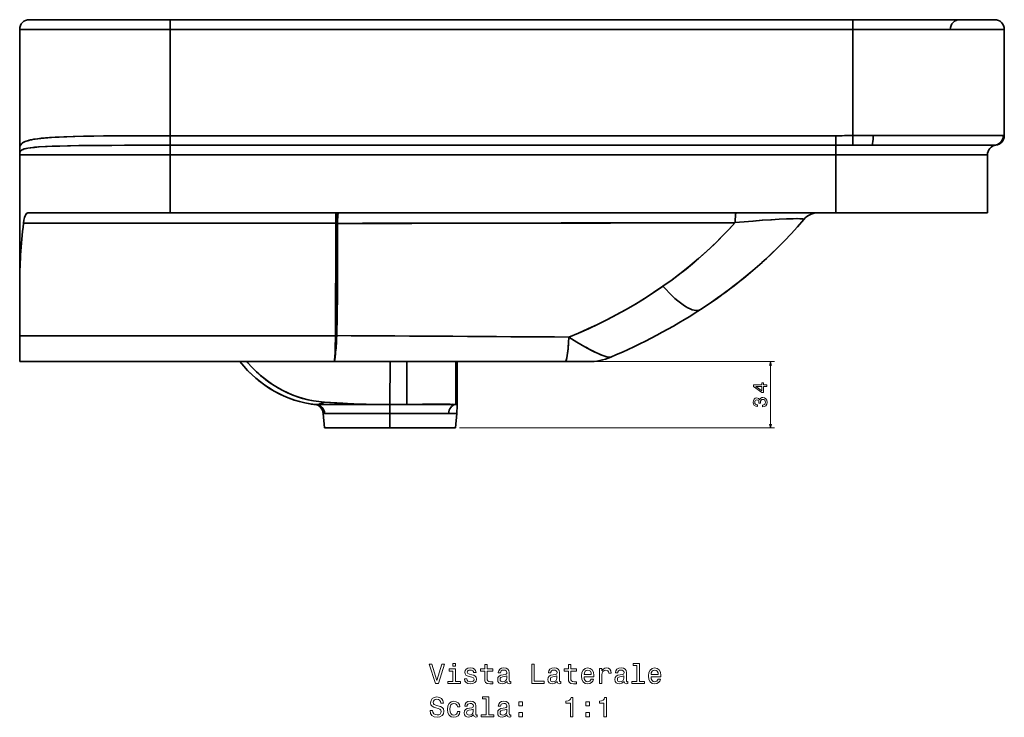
# Model space of a CAD drawing. Extents: x 290 to 1934, y 0 to 1471.
# Tile 9 of 9: x 1424 to 1934, y 865 to 1226. Entities that reach past the tile are written whole.
import ezdxf

# ---------------------------------------------------------------- set-up
doc = ezdxf.new("R2010")
doc.units = 0

msp = doc.modelspace()

# ---------------------------------------------------------------- linework, layer by layer
at = {"color": 7, "lineweight": 35}
for p, q in [((1502, 1226.24), (1429, 1226.24)), ((1429, 1226.24), (1502, 1226.24)), ((1855.64, 1226.24), (1502, 1226.24)), ((1502, 1226.24), (1855.64, 1226.24)), ((1929.12, 1226.24), (1855.64, 1226.24)), ((1855.64, 1226.24), (1929.12, 1226.24)), ((1424, 1221.24), (1502, 1221.24)), ((1424, 1221.24), (1424, 1159.37)), ((1424, 1221.24), (1502, 1221.24)), ((1424, 1159.37), (1424, 1221.24)), ((1502, 1166.14), (1502, 1221.24)), ((1502, 1221.24), (1502, 1166.14)), ((1855.64, 1221.24), (1502, 1221.24)), ((1502, 1221.24), (1855.64, 1221.24)), ((1855.64, 1166.19), (1855.64, 1221.24)), ((1934.12, 1221.24), (1855.64, 1221.24)), ((1855.64, 1221.24), (1855.64, 1166.19)), ((1934.12, 1221.24), (1855.64, 1221.24)), ((1934.12, 1166.2), (1934.12, 1221.24)), ((1934.12, 1166.2), (1934.12, 1221.24)), ((1846.92, 1166.14), (1502, 1166.14)), ((1502, 1166.14), (1846.92, 1166.14)), ((1866.16, 1166.24), (1933.62, 1166.24)), ((1866.16, 1166.24), (1933.62, 1166.24)), ((1846.92, 1161.19), (1502, 1161.19)), ((1846.92, 1161.19), (1502, 1161.19)), ((1865.5, 1161.24), (1928.65, 1161.24)), ((1928.65, 1161.24), (1865.5, 1161.24)), ((1920.93, 1161.24), (1888.56, 1161.24)), ((1424, 1156.24), (1502, 1156.24)), ((1424, 1156.24), (1424, 1088.97)), ((1424, 1088.97), (1424, 1156.24)), ((1424.38, 1156.24), (1502, 1156.24)), ((1502, 1156.24), (1846.92, 1156.24)), ((1502, 1156.24), (1502, 1126.24)), ((1502, 1156.24), (1846.92, 1156.24)), ((1502, 1126.24), (1502, 1156.24)), ((1925.4, 1156.24), (1846.92, 1156.24)), ((1846.92, 1156.24), (1846.92, 1126.24)), ((1846.92, 1126.24), (1846.92, 1156.24)), ((1925.4, 1156.24), (1846.92, 1156.24)), ((1925.4, 1126.24), (1925.4, 1156.24)), ((1925.4, 1126.24), (1925.4, 1156.24)), ((1925.4, 1126.24), (1925.4, 1156.24)), ((1925.4, 1126.24), (1925.4, 1156.24)), ((1587.72, 1126.24), (1428.56, 1126.24)), ((1502, 1126.24), (1428.56, 1126.24)), ((1428.56, 1126.24), (1502, 1126.24)), ((1502, 1126.24), (1846.92, 1126.24)), ((1846.92, 1126.24), (1502, 1126.24)), ((1589.12, 1126.24), (1795.17, 1126.24)), ((1795.17, 1126.24), (1837.86, 1126.24)), ((1899.24, 1126.24), (1846.92, 1126.24)), ((1846.92, 1126.24), (1925.4, 1126.24)), ((1925.4, 1126.24), (1846.92, 1126.24)), ((1925.4, 1126.24), (1899.24, 1126.24)), ((1425.96, 1120.76), (1587.72, 1120.76)), ((1587.72, 1120.76), (1425.96, 1120.76)), ((1424, 1088.97), (1424, 1062.52)), ((1424, 1062.52), (1424, 1088.97)), ((1424, 1062.52), (1587.68, 1062.52)), ((1587.68, 1062.52), (1424, 1062.52)), ((1538.09, 1049.07), (1424, 1049.07)), ((1541.68, 1049.07), (1424, 1049.07)), ((1424, 1049.07), (1586.96, 1049.07)), ((1424, 1049.07), (1538.09, 1049.07)), ((1586.96, 1049.07), (1424, 1049.07)), ((1615.9, 1049.07), (1541.68, 1049.07)), ((1586.96, 1049.07), (1706.68, 1049.07)), ((1706.68, 1049.07), (1586.96, 1049.07)), ((1615.84, 1026.81), (1615.9, 1049.07)), ((1615.9, 1049.07), (1615.84, 1026.81)), ((1650.01, 1049.07), (1624.52, 1049.07)), ((1624.52, 1049.07), (1624.52, 1026.91)), ((1624.52, 1026.91), (1624.52, 1049.07)), ((1650.01, 1049.07), (1706.68, 1049.07)), ((1650.01, 1049.07), (1650.01, 1026.83)), ((1650.01, 1026.83), (1650.01, 1049.07)), ((1650.74, 1026.39), (1650.74, 1049.07)), ((1650.74, 1026.39), (1650.74, 1049.07)), ((1578.14, 1026.81), (1615.75, 1026.81)), ((1578.14, 1026.81), (1615.75, 1026.81)), ((1615.9, 1026.81), (1649.67, 1026.81)), ((1615.9, 1026.81), (1649.67, 1026.81)), ((1582.02, 1022.27), (1615.84, 1022.27)), ((1615.84, 1022.27), (1582.02, 1022.27)), ((1615.84, 1022.27), (1646.19, 1022.27)), ((1646.19, 1022.27), (1615.84, 1022.27)), ((1581.84, 1014.74), (1615.84, 1014.74)), ((1581.84, 1014.74), (1615.84, 1014.74)), ((1615.84, 1014.74), (1581.84, 1014.74)), ((1592.84, 1014.74), (1615.84, 1014.74)), ((1592.84, 1014.74), (1615.84, 1014.74)), ((1615.84, 1014.74), (1638.84, 1014.74)), ((1615.84, 1014.74), (1649.85, 1014.74)), ((1615.84, 1014.74), (1649.85, 1014.74)), ((1615.84, 1014.74), (1638.84, 1014.74)), ((1649.85, 1014.74), (1615.84, 1014.74))]:
    msp.add_line(p, q, dxfattribs=at)
at = {"color": 7, "lineweight": 35, "ltscale": 0.125}
for p, q in [((1502, 1221.24), (1502, 1226.24)), ((1502, 1221.24), (1502, 1226.24)), ((1855.64, 1226.24), (1855.64, 1221.24)), ((1855.64, 1226.24), (1855.64, 1221.24)), ((1855.64, 1216.24), (1855.64, 1221.24)), ((1855.64, 1221.24), (1855.64, 1216.24))]:
    msp.add_line(p, q, dxfattribs=at)
at = {"color": 7, "lineweight": 35, "ltscale": 0.123752}
for p, q in [((1502, 1166.14), (1502, 1161.19)), ((1502, 1166.14), (1502, 1161.19)), ((1846.92, 1166.14), (1846.92, 1161.19)), ((1846.92, 1166.14), (1846.92, 1161.19)), ((1502, 1161.19), (1502, 1156.24)), ((1502, 1156.24), (1502, 1161.19)), ((1846.92, 1161.19), (1846.92, 1156.24)), ((1846.92, 1161.19), (1846.92, 1156.24))]:
    msp.add_line(p, q, dxfattribs=at)
at = {"color": 7, "lineweight": 35, "ltscale": 0.124436}
msp.add_line((1855.64, 1166.19), (1855.69, 1161.21), dxfattribs=at)
msp.add_line((1855.64, 1166.19), (1855.69, 1161.21), dxfattribs=at)
at = {"color": 7, "lineweight": 35, "ltscale": 0.001215}
for p, q in [((1934.12, 1166.15), (1934.12, 1166.2)), ((1934.12, 1166.15), (1934.12, 1166.2)), ((1934.12, 1166.2), (1934.12, 1166.15))]:
    msp.add_line(p, q, dxfattribs=at)
at = {"color": 7, "lineweight": 35, "ltscale": 0.001398}
msp.add_line((1934.12, 1166.2), (1934.12, 1166.15), dxfattribs=at)
at = {"color": 7, "lineweight": 35, "ltscale": 0.001386}
msp.add_line((1934.12, 1166.2), (1934.12, 1166.15), dxfattribs=at)
at = {"color": 7, "lineweight": 35, "ltscale": 0.004114}
msp.add_line((1424, 1159.37), (1424, 1159.53), dxfattribs=at)
at = {"color": 7, "lineweight": 35, "ltscale": 0.078342}
msp.add_line((1424, 1156.24), (1424, 1159.37), dxfattribs=at)
msp.add_line((1424, 1156.24), (1424, 1159.37), dxfattribs=at)
at = {"color": 7, "lineweight": 35, "ltscale": 0.004092}
msp.add_line((1431.21, 1160.06), (1431.38, 1160.08), dxfattribs=at)
at = {"color": 7, "lineweight": 35, "ltscale": 0.363916}
msp.add_line((1880.06, 1161.24), (1865.5, 1161.24), dxfattribs=at)
at = {"color": 7, "lineweight": 35, "ltscale": 0.061679}
msp.add_line((1885.49, 1161.24), (1883.03, 1161.24), dxfattribs=at)
at = {"color": 7, "lineweight": 35, "ltscale": 0.039038}
msp.add_line((1923.53, 1161.24), (1921.97, 1161.24), dxfattribs=at)
at = {"color": 7, "lineweight": 35, "ltscale": 0.034875}
msp.add_line((1925.75, 1161.24), (1924.36, 1161.24), dxfattribs=at)
at = {"color": 7, "lineweight": 35, "ltscale": 0.030872}
msp.add_line((1927.51, 1161.24), (1926.28, 1161.24), dxfattribs=at)
at = {"color": 7, "lineweight": 35, "ltscale": 0.023532}
msp.add_line((1928.65, 1161.24), (1927.71, 1161.24), dxfattribs=at)
at = {"color": 7, "lineweight": 35, "ltscale": 0.022001}
for p, q in [((1929.53, 1161.22), (1928.65, 1161.24)), ((1928.65, 1161.24), (1929.53, 1161.22))]:
    msp.add_line(p, q, dxfattribs=at)
at = {"color": 7, "lineweight": 35, "ltscale": 0.001044}
msp.add_line((1424, 1156.24), (1424, 1156.28), dxfattribs=at)
at = {"color": 7, "lineweight": 35, "ltscale": 7.01904e-05}
msp.add_line((1424, 1156.24), (1424, 1156.24), dxfattribs=at)
msp.add_line((1424, 1156.24), (1424, 1156.24), dxfattribs=at)
msp.add_line((1424, 1156.24), (1424, 1156.24), dxfattribs=at)
at = {"color": 7, "lineweight": 35, "ltscale": 0.000595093}
msp.add_line((1424, 1156.24), (1424.03, 1156.24), dxfattribs=at)
at = {"color": 7, "lineweight": 35, "ltscale": 0.136783}
msp.add_line((1587.72, 1120.76), (1587.72, 1126.24), dxfattribs=at)
msp.add_line((1587.72, 1120.76), (1587.72, 1126.24), dxfattribs=at)
at = {"color": 7, "lineweight": 35, "ltscale": 0.013675}
msp.add_line((1588.27, 1126.24), (1587.72, 1126.24), dxfattribs=at)
at = {"color": 7, "lineweight": 35, "ltscale": 0.021408}
msp.add_line((1589.12, 1126.24), (1588.27, 1126.24), dxfattribs=at)
at = {"color": 7, "lineweight": 35, "ltscale": 0.226666}
msp.add_line((1837.86, 1126.24), (1846.92, 1126.24), dxfattribs=at)
at = {"color": 7, "lineweight": 35, "ltscale": 0.001813}
msp.add_line((1425.97, 1120.84), (1425.96, 1120.76), dxfattribs=at)
at = {"color": 7, "lineweight": 35, "ltscale": 0.001816}
msp.add_line((1425.96, 1120.76), (1425.97, 1120.84), dxfattribs=at)
at = {"color": 7, "lineweight": 35, "ltscale": 0.00456}
msp.add_line((1587.9, 1120.76), (1587.72, 1120.76), dxfattribs=at)
msp.add_line((1587.9, 1120.76), (1587.72, 1120.76), dxfattribs=at)
at = {"color": 7, "lineweight": 35, "ltscale": 0.01842}
msp.add_line((1588.64, 1120.76), (1587.9, 1120.76), dxfattribs=at)
at = {"color": 7, "lineweight": 35, "ltscale": 0.018417}
msp.add_line((1588.64, 1120.76), (1587.9, 1120.76), dxfattribs=at)
at = {"color": 7, "lineweight": 35, "ltscale": 0.336353}
for p, q in [((1424, 1049.07), (1424, 1062.52)), ((1424, 1062.52), (1424, 1049.07))]:
    msp.add_line(p, q, dxfattribs=at)
at = {"color": 7, "lineweight": 35, "ltscale": 0.000479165}
msp.add_line((1587.68, 1062.52), (1587.68, 1062.54), dxfattribs=at)
at = {"color": 7, "lineweight": 35, "ltscale": 0.006632}
for p, q in [((1587.95, 1062.54), (1587.68, 1062.54)), ((1587.68, 1062.54), (1587.95, 1062.54))]:
    msp.add_line(p, q, dxfattribs=at)
at = {"color": 7, "lineweight": 35, "ltscale": 0.000479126}
msp.add_line((1587.68, 1062.52), (1587.68, 1062.54), dxfattribs=at)
at = {"color": 7, "lineweight": 35, "ltscale": 0.006628}
msp.add_line((1587.95, 1062.52), (1587.68, 1062.52), dxfattribs=at)
msp.add_line((1587.95, 1062.52), (1587.68, 1062.52), dxfattribs=at)
at = {"color": 7, "lineweight": 35, "ltscale": 0.008441}
msp.add_line((1587.95, 1062.54), (1588.28, 1062.55), dxfattribs=at)
at = {"color": 7, "lineweight": 35, "ltscale": 0.008435}
msp.add_line((1588.28, 1062.55), (1587.95, 1062.54), dxfattribs=at)
at = {"color": 7, "lineweight": 35, "ltscale": 0.000567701}
for p, q in [((1587.95, 1062.52), (1587.95, 1062.54)), ((1587.95, 1062.54), (1587.95, 1062.52))]:
    msp.add_line(p, q, dxfattribs=at)
at = {"color": 7, "lineweight": 35, "ltscale": 0.004498}
msp.add_line((1587.58, 1053.16), (1587.4, 1053.16), dxfattribs=at)
at = {"color": 7, "lineweight": 35, "ltscale": 0.00451}
msp.add_line((1587.58, 1053.16), (1587.4, 1053.16), dxfattribs=at)
at = {"color": 7, "lineweight": 35, "ltscale": 0.000140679}
msp.add_line((1587.58, 1053.16), (1587.58, 1053.16), dxfattribs=at)
at = {"color": 7, "lineweight": 35, "ltscale": 0.00014677}
msp.add_line((1587.58, 1053.16), (1587.58, 1053.16), dxfattribs=at)
at = {"color": 7, "lineweight": 35, "ltscale": 0.000255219}
msp.add_line((1542.22, 1048.43), (1542.23, 1048.43), dxfattribs=at)
at = {"color": 7, "lineweight": 35, "ltscale": 0.215527}
msp.add_line((1624.52, 1049.07), (1615.9, 1049.07), dxfattribs=at)
at = {"color": 7, "lineweight": 35, "ltscale": 0.018158}
msp.add_line((1650.74, 1049.07), (1650.01, 1049.07), dxfattribs=at)
at = {"color": 7, "lineweight": 35, "ltscale": 2.74658e-05}
msp.add_line((1706.68, 1049.07), (1706.69, 1049.07), dxfattribs=at)
msp.add_line((1706.68, 1049.07), (1706.69, 1049.07), dxfattribs=at)
at = {"color": 7, "lineweight": 35, "ltscale": 0.297552}
for p, q in [((1706.68, 1049.07), (1718.59, 1049.07)), ((1718.59, 1049.07), (1706.68, 1049.07)), ((1706.68, 1049.07), (1718.59, 1049.07))]:
    msp.add_line(p, q, dxfattribs=at)
at = {"color": 7, "lineweight": 13}
for p, q in [((1720.59, 1049.07), (1815.05, 1049.07)), ((1813.05, 1014.74), (1813.05, 1049.07)), ((1651.85, 1014.74), (1815.05, 1014.74))]:
    msp.add_line(p, q, dxfattribs=at)
at = {"color": 7, "lineweight": 35, "ltscale": 0.005566}
msp.add_line((1543.45, 1043.17), (1543.29, 1043.33), dxfattribs=at)
at = {"color": 7, "lineweight": 35, "ltscale": 0.008354}
msp.add_line((1565.62, 1029.4), (1565.94, 1029.3), dxfattribs=at)
at = {"color": 7, "lineweight": 35, "ltscale": 0.020374}
msp.add_line((1578.14, 1026.81), (1577.32, 1026.81), dxfattribs=at)
at = {"color": 7, "lineweight": 35, "ltscale": 0.020371}
msp.add_line((1577.32, 1026.81), (1578.14, 1026.81), dxfattribs=at)
at = {"color": 7, "lineweight": 35, "ltscale": 0.013568}
msp.add_line((1578.14, 1026.81), (1577.6, 1026.81), dxfattribs=at)
at = {"color": 7, "lineweight": 35, "ltscale": 0.113631}
msp.add_line((1615.84, 1026.81), (1615.84, 1022.27), dxfattribs=at)
msp.add_line((1615.84, 1026.81), (1615.84, 1022.27), dxfattribs=at)
at = {"color": 7, "lineweight": 35, "ltscale": 0.00849}
msp.add_line((1649.67, 1026.81), (1650.01, 1026.85), dxfattribs=at)
msp.add_line((1649.67, 1026.81), (1650.01, 1026.85), dxfattribs=at)
at = {"color": 7, "lineweight": 35, "ltscale": 0.000375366}
msp.add_line((1650.01, 1026.85), (1650.01, 1026.83), dxfattribs=at)
at = {"color": 7, "lineweight": 35, "ltscale": 0.101902}
for p, q in [((1650.43, 1022.27), (1650.74, 1026.33)), ((1650.74, 1026.33), (1650.43, 1022.27)), ((1650.74, 1026.33), (1650.43, 1022.27))]:
    msp.add_line(p, q, dxfattribs=at)
at = {"color": 7, "lineweight": 35, "ltscale": 0.021529}
msp.add_line((1650.67, 1025.47), (1650.74, 1026.33), dxfattribs=at)
at = {"color": 7, "lineweight": 35, "ltscale": 0.003134}
msp.add_line((1650.74, 1026.46), (1650.74, 1026.33), dxfattribs=at)
at = {"color": 7, "lineweight": 35, "ltscale": 0.00161}
msp.add_line((1650.74, 1026.33), (1650.74, 1026.39), dxfattribs=at)
at = {"color": 7, "lineweight": 35, "ltscale": 0.018851}
msp.add_line((1582.02, 1022.27), (1581.26, 1022.27), dxfattribs=at)
msp.add_line((1582.02, 1022.27), (1581.26, 1022.27), dxfattribs=at)
at = {"color": 7, "lineweight": 35, "ltscale": 0.188833}
msp.add_line((1581.26, 1022.27), (1581.84, 1014.74), dxfattribs=at)
msp.add_line((1581.26, 1022.27), (1581.84, 1014.74), dxfattribs=at)
at = {"color": 7, "lineweight": 35, "ltscale": 0.188252}
msp.add_line((1615.84, 1022.27), (1615.84, 1014.74), dxfattribs=at)
msp.add_line((1615.84, 1022.27), (1615.84, 1014.74), dxfattribs=at)
at = {"color": 7, "lineweight": 35, "ltscale": 0.105835}
for p, q in [((1646.19, 1022.27), (1650.43, 1022.27)), ((1650.43, 1022.27), (1646.19, 1022.27))]:
    msp.add_line(p, q, dxfattribs=at)
at = {"color": 7, "lineweight": 35, "ltscale": 0.1888}
msp.add_line((1650.43, 1022.27), (1649.85, 1014.74), dxfattribs=at)
msp.add_line((1650.43, 1022.27), (1649.85, 1014.74), dxfattribs=at)
at = {"color": 7, "lineweight": 35}
for points in [[(1424, 1159.37), (1424.05, 1160.16), (1424.2, 1160.81), (1424.35, 1161.16), (1424.53, 1161.48), (1424.88, 1161.91), (1425.32, 1162.3), (1425.84, 1162.64), (1426.53, 1162.99), (1427.31, 1163.3), (1428.08, 1163.55), (1428.92, 1163.77), (1430.09, 1164.03), (1431.37, 1164.26), (1433.21, 1164.53), (1435.21, 1164.77), (1437.35, 1164.97), (1439.62, 1165.14), (1444.51, 1165.43), (1448.44, 1165.59), (1452.54, 1165.72), (1459.81, 1165.88), (1467.41, 1165.99), (1478.7, 1166.08), (1490.28, 1166.12), (1502, 1166.14)], [(1424, 1159.37), (1424.05, 1160.17), (1424.21, 1160.82), (1424.42, 1161.3), (1424.71, 1161.72), (1425.08, 1162.1), (1425.41, 1162.37), (1425.8, 1162.62), (1426.3, 1162.88), (1426.87, 1163.13), (1428.14, 1163.56), (1429.61, 1163.93), (1430.81, 1164.17), (1432.1, 1164.38), (1434.99, 1164.74), (1438.24, 1165.04), (1442.38, 1165.32), (1446.88, 1165.53), (1451.71, 1165.7), (1456.98, 1165.83), (1462.5, 1165.92), (1470.17, 1166.02), (1486.26, 1166.11), (1502, 1166.14)], [(1866.16, 1166.24), (1866.12, 1164.55), (1866, 1162.98), (1865.9, 1162.29), (1865.79, 1161.73), (1865.71, 1161.49), (1865.62, 1161.33), (1865.57, 1161.26), (1865.54, 1161.24), (1865.5, 1161.24)], [(1866.16, 1166.24), (1866.12, 1164.55), (1866, 1162.97), (1865.9, 1162.29), (1865.79, 1161.74), (1865.71, 1161.5), (1865.62, 1161.33), (1865.57, 1161.26), (1865.54, 1161.24), (1865.5, 1161.24)], [(1933.62, 1166.24), (1933.56, 1165.45), (1933.37, 1164.68), (1933.07, 1163.96), (1932.66, 1163.29), (1932.15, 1162.69), (1931.55, 1162.18), (1930.88, 1161.77), (1930.16, 1161.47), (1929.4, 1161.29), (1928.65, 1161.24)], [(1933.62, 1166.24), (1933.56, 1165.45), (1933.37, 1164.68), (1933.07, 1163.96), (1932.66, 1163.29), (1932.15, 1162.69), (1931.55, 1162.18), (1930.88, 1161.77), (1930.16, 1161.47), (1929.39, 1161.29), (1928.65, 1161.24)], [(1933.62, 1166.24), (1934.07, 1166.22), (1934.11, 1166.21), (1934.12, 1166.21), (1934.12, 1166.21), (1934.12, 1166.2), (1934.12, 1166.2)], [(1933.62, 1166.24), (1934.07, 1166.22), (1934.11, 1166.21), (1934.12, 1166.21), (1934.12, 1166.21), (1934.12, 1166.2), (1934.12, 1166.2)], [(1502, 1161.19), (1481.67, 1161.16), (1471.82, 1161.13), (1457.83, 1161.02), (1450.3, 1160.9), (1443.42, 1160.74), (1438.26, 1160.54), (1433.75, 1160.28), (1431.69, 1160.11), (1429.85, 1159.91), (1428.24, 1159.67), (1426.89, 1159.39), (1425.97, 1159.12), (1425.24, 1158.8), (1424.94, 1158.61), (1424.69, 1158.41), (1424.46, 1158.13), (1424.29, 1157.8)], [(1424.29, 1157.8), (1424.41, 1158.05), (1424.56, 1158.27), (1424.75, 1158.46), (1424.96, 1158.63), (1425.32, 1158.84), (1425.74, 1159.03), (1426.39, 1159.25), (1427.14, 1159.45), (1428.19, 1159.66), (1429.38, 1159.85), (1431.62, 1160.1), (1434.17, 1160.31), (1437.37, 1160.5), (1440.87, 1160.65), (1444.75, 1160.78), (1448.85, 1160.88), (1454.62, 1160.97), (1466.93, 1161.1), (1478.36, 1161.15), (1502, 1161.19)], [(1428.56, 1126.24), (1428.32, 1126.21), (1428.09, 1126.15), (1427.87, 1126.03), (1427.66, 1125.88), (1427.27, 1125.43), (1426.93, 1124.83), (1426.71, 1124.3), (1426.51, 1123.71), (1426.19, 1122.36), (1425.97, 1120.84)], [(1425.97, 1120.84), (1426.21, 1122.41), (1426.36, 1123.14), (1426.54, 1123.8), (1426.82, 1124.6), (1427.15, 1125.25), (1427.53, 1125.75), (1427.85, 1126.02), (1428.19, 1126.18), (1428.56, 1126.24)], [(1587.9, 1120.76), (1588.01, 1124.08), (1588.1, 1125.33), (1588.2, 1126.08), (1588.23, 1126.2), (1588.25, 1126.23), (1588.26, 1126.23), (1588.27, 1126.24)], [(1587.9, 1120.76), (1588.01, 1124.08), (1588.1, 1125.33), (1588.2, 1126.08), (1588.23, 1126.2), (1588.25, 1126.23), (1588.26, 1126.23), (1588.27, 1126.24)], [(1588.64, 1120.76), (1588.7, 1122.51), (1588.79, 1124.08), (1588.9, 1125.33), (1588.98, 1125.9), (1589.03, 1126.08), (1589.08, 1126.2), (1589.1, 1126.23), (1589.12, 1126.23), (1589.12, 1126.24)], [(1588.64, 1120.76), (1588.7, 1122.51), (1588.79, 1124.08), (1588.9, 1125.33), (1588.98, 1125.9), (1589.03, 1126.08), (1589.08, 1126.2), (1589.1, 1126.23), (1589.12, 1126.23), (1589.12, 1126.24)], [(1776.75, 1076.07), (1781.17, 1079.01), (1785.55, 1082.04), (1789.86, 1085.17), (1794.12, 1088.39), (1799.02, 1092.27), (1803.83, 1096.28), (1806.2, 1098.34), (1808.55, 1100.43), (1810.85, 1102.52), (1813.11, 1104.64), (1816.7, 1108.12), (1820.21, 1111.66), (1823.64, 1115.28), (1826.98, 1118.96), (1830.24, 1122.71)], [(1830.24, 1122.71), (1827, 1118.98), (1823.67, 1115.32), (1820.26, 1111.72), (1816.77, 1108.18), (1813.19, 1104.72), (1810.92, 1102.59), (1808.61, 1100.48), (1803.92, 1096.36), (1799.12, 1092.35), (1794.22, 1088.46), (1789.94, 1085.22), (1785.6, 1082.07), (1781.2, 1079.02), (1776.75, 1076.07)], [(1776.75, 1076.07), (1781.17, 1079.01), (1785.55, 1082.04), (1789.86, 1085.17), (1794.12, 1088.39), (1799.02, 1092.27), (1803.83, 1096.28), (1806.2, 1098.34), (1808.55, 1100.43), (1810.85, 1102.52), (1813.11, 1104.64), (1816.7, 1108.12), (1820.21, 1111.66), (1823.64, 1115.28), (1826.98, 1118.96), (1830.24, 1122.71)], [(1794.65, 1121.11), (1794.72, 1122.76), (1794.81, 1124.23), (1794.93, 1125.39), (1795.02, 1125.92), (1795.07, 1126.09), (1795.12, 1126.2), (1795.15, 1126.23), (1795.17, 1126.24)], [(1794.65, 1121.11), (1794.72, 1122.74), (1794.81, 1124.21), (1794.93, 1125.41), (1795.06, 1126.04), (1795.12, 1126.2), (1795.14, 1126.22), (1795.16, 1126.23), (1795.17, 1126.24)], [(1794.65, 1121.11), (1803.87, 1121.92), (1808.66, 1122.29), (1813.47, 1122.62), (1817.41, 1122.85), (1821.21, 1123.03), (1824.47, 1123.13), (1827.23, 1123.15), (1828.53, 1123.11), (1829.49, 1123.03), (1830.06, 1122.93), (1830.21, 1122.86), (1830.25, 1122.83), (1830.26, 1122.8), (1830.26, 1122.75), (1830.24, 1122.71)], [(1830.24, 1122.71), (1830.26, 1122.76), (1830.26, 1122.81), (1830.24, 1122.84), (1830.15, 1122.89), (1829.96, 1122.96), (1829.3, 1123.06), (1828.12, 1123.13), (1826.56, 1123.15), (1824.7, 1123.13), (1821.25, 1123.03), (1817.53, 1122.86), (1813.17, 1122.6), (1808.77, 1122.3), (1803.98, 1121.93), (1794.65, 1121.11)], [(1757.27, 1088.13), (1762.01, 1091.51), (1766.67, 1095.02), (1771.23, 1098.67), (1773.48, 1100.54), (1775.7, 1102.44), (1778.63, 1105.02), (1781.5, 1107.65), (1784.32, 1110.33), (1787.86, 1113.85), (1791.3, 1117.44), (1794.65, 1121.11)], [(1757.27, 1088.13), (1761.32, 1091.01), (1765.32, 1093.99), (1769.26, 1097.07), (1771.53, 1098.91), (1773.78, 1100.78), (1776.73, 1103.33), (1779.64, 1105.93), (1782.49, 1108.58), (1785.64, 1111.63), (1788.72, 1114.73), (1791.72, 1117.89), (1794.65, 1121.11)], [(1708.53, 1061.79), (1713.49, 1063.85), (1718.41, 1066.02), (1723.31, 1068.31), (1728.17, 1070.72), (1733.07, 1073.28), (1737.93, 1075.96), (1742.74, 1078.76), (1747.5, 1081.68), (1752.22, 1084.71), (1756.88, 1087.85), (1757.27, 1088.13)], [(1757.27, 1088.13), (1752.41, 1084.84), (1747.72, 1081.82), (1742.98, 1078.91), (1738.2, 1076.12), (1733.38, 1073.45), (1728.53, 1070.9), (1723.64, 1068.47), (1718.63, 1066.12), (1713.59, 1063.89), (1708.53, 1061.79)], [(1587.4, 1053.16), (1587.51, 1055.62), (1587.66, 1061.34), (1587.68, 1062.52)], [(1587.4, 1053.16), (1587.52, 1055.87), (1587.68, 1062.52)], [(1587.58, 1053.16), (1587.74, 1056.02), (1587.86, 1059.25), (1587.95, 1062.52)], [(1587.95, 1062.52), (1587.86, 1059.33), (1587.75, 1056.37), (1587.58, 1053.16)], [(1706.68, 1049.07), (1706.8, 1049.11), (1706.91, 1049.22), (1707.02, 1049.41), (1707.2, 1049.84), (1707.36, 1050.44), (1707.52, 1051.17), (1707.66, 1052.02), (1707.89, 1053.72), (1708.09, 1055.61), (1708.34, 1058.6), (1708.53, 1061.79)], [(1708.53, 1061.79), (1712.69, 1059.23), (1716.82, 1056.82), (1719.69, 1055.26), (1722.46, 1053.86), (1723.79, 1053.23), (1725.06, 1052.68), (1726.71, 1052.03), (1728.16, 1051.57), (1728.78, 1051.43), (1729.32, 1051.34), (1729.84, 1051.33), (1730.23, 1051.42)], [(1708.53, 1061.79), (1712.68, 1059.23), (1714.76, 1058), (1716.84, 1056.81), (1720.31, 1054.93), (1722.02, 1054.07), (1723.69, 1053.28), (1725.66, 1052.43), (1726.59, 1052.07), (1727.48, 1051.77), (1728.29, 1051.54), (1729.01, 1051.38), (1729.72, 1051.33), (1730, 1051.35), (1730.23, 1051.42)], [(1586.96, 1049.07), (1586.97, 1049.07), (1586.98, 1049.08), (1587, 1049.1), (1587.04, 1049.19), (1587.11, 1049.53), (1587.18, 1050.07), (1587.32, 1051.66), (1587.4, 1053.16)], [(1586.96, 1049.07), (1586.97, 1049.07), (1586.98, 1049.08), (1587, 1049.1), (1587.04, 1049.2), (1587.12, 1049.6), (1587.2, 1050.26), (1587.36, 1052.28), (1587.4, 1053.16)], [(1587.4, 1053.16), (1587.31, 1051.54), (1587.21, 1050.28), (1587.1, 1049.45)], [(1587.1, 1049.45), (1587.21, 1050.3), (1587.31, 1051.56), (1587.4, 1053.16)], [(1542.22, 1048.43), (1544.38, 1046.08), (1546.65, 1043.84), (1547.82, 1042.77), (1549.02, 1041.72), (1550.24, 1040.71), (1551.49, 1039.73), (1553.62, 1038.17), (1555.82, 1036.71), (1558.07, 1035.35), (1560.39, 1034.1), (1562.75, 1032.95), (1565.17, 1031.92), (1567.86, 1030.92), (1570.59, 1030.06), (1573.37, 1029.35), (1576.18, 1028.78), (1579.01, 1028.37), (1581.86, 1028.1)], [(1581.86, 1028.1), (1580.38, 1027.5), (1579.21, 1027.09), (1578.61, 1026.92), (1578.14, 1026.81)], [(1578.14, 1026.81), (1578.73, 1026.95), (1579.53, 1027.19), (1580.56, 1027.57), (1581.86, 1028.1)], [(1615.75, 1026.81), (1609.7, 1026.86), (1603.51, 1027), (1597.1, 1027.24), (1589.65, 1027.62), (1581.86, 1028.1)], [(1581.86, 1028.1), (1591.38, 1027.52), (1596.41, 1027.27), (1601.37, 1027.07), (1605.64, 1026.94), (1609.87, 1026.86), (1615.75, 1026.81)], [(1644.87, 1027.06), (1641.64, 1027.09), (1638.1, 1027.09), (1632.63, 1027.04), (1624.52, 1026.91)], [(1624.52, 1026.91), (1633.45, 1027.05), (1641.66, 1027.09), (1644.87, 1027.06)], [(1650.01, 1026.85), (1648.77, 1026.94), (1647.03, 1027.01), (1644.87, 1027.06)], [(1644.87, 1027.06), (1647.05, 1027.01), (1648.79, 1026.94), (1650.01, 1026.85)], [(1650.01, 1026.85), (1649.17, 1026.92), (1648.03, 1026.97)], [(1650.74, 1026.33), (1650.73, 1026.51), (1650.67, 1026.64), (1650.56, 1026.74), (1650.4, 1026.8), (1650.01, 1026.83)], [(1650.01, 1026.83), (1650.4, 1026.8), (1650.5, 1026.76), (1650.67, 1026.64), (1650.74, 1026.44), (1650.74, 1026.33)]]:
    msp.add_lwpolyline(points, dxfattribs=at)
at = {"color": 7, "lineweight": 13}
for points in [[(1813.56, 1047.14), (1813.05, 1049.07), (1812.53, 1047.14)], [(1812.53, 1016.67), (1813.05, 1014.74), (1813.56, 1016.67)]]:
    msp.add_lwpolyline(points, dxfattribs=at)
for points in [[(1811.05, 1036.19), (1811.05, 1037.1), (1809.31, 1037.1), (1809.31, 1038.1), (1808.5, 1038.1), (1808.5, 1037.1), (1804.2, 1037.1), (1804.2, 1036.18), (1808.42, 1033.12), (1809.31, 1033.12), (1809.31, 1036.19)], [(1808.5, 1033.96), (1805.37, 1036.19), (1808.5, 1036.19)], [(1808.85, 1025.62), (1808.92, 1025.62), (1809.89, 1025.79), (1810.61, 1026.26), (1811.08, 1027.01), (1811.25, 1027.99), (1811.08, 1029.04), (1810.63, 1029.83), (1809.93, 1030.33), (1809.02, 1030.52), (1808.42, 1030.44), (1807.94, 1030.21), (1807.57, 1029.85), (1807.29, 1029.37), (1806.75, 1030.02), (1805.88, 1030.25), (1805.1, 1030.1), (1804.5, 1029.67), (1804.13, 1028.96), (1804, 1027.99), (1804.16, 1027.09), (1804.6, 1026.39), (1805.31, 1025.94), (1806.25, 1025.79), (1806.32, 1025.79), (1806.32, 1026.68), (1805.67, 1026.76), (1805.21, 1027.03), (1804.92, 1027.45), (1804.82, 1028.04), (1804.9, 1028.57), (1805.12, 1028.95), (1805.46, 1029.18), (1805.92, 1029.28), (1806.42, 1029.18), (1806.75, 1028.94), (1806.95, 1028.52), (1807.01, 1027.94), (1807, 1027.55), (1807.8, 1027.55), (1807.78, 1028.04), (1807.87, 1028.68), (1808.11, 1029.15), (1808.5, 1029.44), (1809.02, 1029.54), (1809.6, 1029.43), (1810.04, 1029.13), (1810.31, 1028.67), (1810.4, 1028.05), (1810.3, 1027.42), (1810, 1026.96), (1809.51, 1026.66), (1808.85, 1026.55)], [(1642.69, 892.37), (1640.18, 883.86), (1637.6, 892.37), (1636.23, 892.37), (1639.46, 882.36), (1640.9, 882.36), (1644.06, 892.37)], [(1649.75, 883.43), (1649.75, 889.84), (1646.49, 889.84), (1646.49, 888.76), (1648.48, 888.76), (1648.48, 883.43), (1645.89, 883.43), (1645.89, 882.36), (1652.37, 882.36), (1652.37, 883.43)], [(1649.79, 892.71), (1648.45, 892.71), (1648.45, 891.26), (1649.79, 891.26)], [(1658.34, 886.87), (1657.11, 887.16), (1656.21, 887.49), (1655.9, 888.17), (1655.99, 888.64), (1656.29, 888.99), (1656.78, 889.2), (1657.49, 889.29), (1658.16, 889.2), (1658.7, 888.94), (1659.04, 888.56), (1659.19, 888.04), (1660.43, 888.04), (1660.43, 888.07), (1660.21, 889), (1659.62, 889.74), (1658.7, 890.2), (1657.49, 890.37), (1656.26, 890.2), (1655.37, 889.72), (1654.81, 889.02), (1654.63, 888.12), (1654.76, 887.26), (1655.17, 886.65), (1655.83, 886.22), (1656.8, 885.92), (1658.21, 885.57), (1659.07, 885.21), (1659.3, 884.92), (1659.39, 884.49), (1659.26, 883.96), (1658.91, 883.56), (1658.35, 883.3), (1657.6, 883.21), (1656.81, 883.3), (1656.23, 883.6), (1655.84, 884.09), (1655.69, 884.77), (1654.46, 884.77), (1654.66, 883.61), (1655.25, 882.78), (1656.19, 882.27), (1657.49, 882.09), (1658.84, 882.27), (1659.84, 882.78), (1660.44, 883.58), (1660.66, 884.64), (1660.5, 885.54), (1660.05, 886.16), (1659.32, 886.57)], [(1664.92, 888.76), (1664.92, 884.88), (1665.01, 883.63), (1665.41, 882.76), (1666.22, 882.26), (1667.59, 882.09), (1669.09, 882.16), (1669.09, 883.25), (1667.99, 883.17), (1667, 883.28), (1666.46, 883.64), (1666.23, 884.25), (1666.19, 885.1), (1666.19, 888.76), (1669.09, 888.76), (1669.09, 889.84), (1666.19, 889.84), (1666.19, 892.1), (1664.92, 892.1), (1664.92, 889.84), (1662.73, 889.84), (1662.73, 888.76)], [(1676.49, 883.37), (1676.49, 883.33), (1676.57, 882.84), (1676.78, 882.49), (1677.69, 882.22), (1678.4, 882.33), (1678.4, 883.31), (1678.09, 883.27), (1677.69, 883.45), (1677.62, 884.03), (1677.62, 888.04), (1677.44, 889.06), (1676.94, 889.78), (1676.06, 890.21), (1674.82, 890.37), (1673.61, 890.2), (1672.72, 889.71), (1672.16, 888.94), (1671.97, 887.94), (1671.97, 887.85), (1673.11, 887.85), (1673.21, 888.45), (1673.52, 888.89), (1674.04, 889.15), (1674.78, 889.25), (1675.48, 889.18), (1675.99, 888.96), (1676.29, 888.58), (1676.39, 888.07), (1676.33, 887.46), (1676.1, 887.16), (1675.53, 887.01), (1674.45, 886.9), (1673.21, 886.64), (1672.33, 886.18), (1671.81, 885.46), (1671.65, 884.39), (1671.8, 883.44), (1672.24, 882.73), (1672.96, 882.29), (1673.96, 882.13), (1675.3, 882.43)], [(1689.3, 882.36), (1695.73, 882.36), (1695.73, 883.57), (1690.63, 883.57), (1690.63, 892.36), (1689.3, 892.36)], [(1702.52, 883.37), (1702.52, 883.33), (1702.59, 882.84), (1702.8, 882.49), (1703.71, 882.22), (1704.42, 882.33), (1704.42, 883.31), (1704.12, 883.27), (1703.71, 883.45), (1703.64, 884.03), (1703.64, 888.04), (1703.47, 889.06), (1702.96, 889.78), (1702.08, 890.21), (1700.84, 890.37), (1699.63, 890.2), (1698.74, 889.71), (1698.18, 888.94), (1697.99, 887.94), (1697.99, 887.85), (1699.13, 887.85), (1699.23, 888.45), (1699.55, 888.89), (1700.07, 889.15), (1700.8, 889.25), (1701.51, 889.18), (1702.01, 888.96), (1702.31, 888.58), (1702.42, 888.07), (1702.36, 887.46), (1702.13, 887.16), (1701.55, 887.01), (1700.47, 886.9), (1699.23, 886.64), (1698.35, 886.18), (1697.83, 885.46), (1697.67, 884.39), (1697.82, 883.44), (1698.27, 882.73), (1698.99, 882.29), (1699.98, 882.13), (1701.32, 882.43)], [(1708.29, 888.76), (1708.29, 884.88), (1708.38, 883.63), (1708.78, 882.76), (1709.59, 882.26), (1710.96, 882.09), (1712.46, 882.16), (1712.46, 883.25), (1711.36, 883.17), (1710.37, 883.28), (1709.84, 883.64), (1709.61, 884.25), (1709.56, 885.1), (1709.56, 888.76), (1712.46, 888.76), (1712.46, 889.84), (1709.56, 889.84), (1709.56, 892.1), (1708.29, 892.1), (1708.29, 889.84), (1706.1, 889.84), (1706.1, 888.76)], [(1716.38, 885.86), (1721.45, 885.86), (1721.46, 886.45), (1721.23, 888.11), (1720.6, 889.35), (1719.59, 890.1), (1718.25, 890.37), (1716.94, 890.08), (1715.93, 889.28), (1715.28, 887.96), (1715.05, 886.24), (1715.27, 884.46), (1715.92, 883.17), (1716.91, 882.36), (1718.21, 882.09), (1719.33, 882.27), (1720.25, 882.76), (1720.93, 883.54), (1721.32, 884.58), (1720.07, 884.58), (1719.81, 884), (1719.43, 883.57), (1718.37, 883.22), (1717.55, 883.38), (1716.93, 883.89), (1716.52, 884.71), (1716.38, 885.82)], [(1716.38, 886.93), (1716.54, 887.92), (1716.93, 888.66), (1717.52, 889.1), (1718.29, 889.26), (1719.06, 889.1), (1719.65, 888.66), (1720.01, 887.92), (1720.14, 886.93)], [(1724.42, 882.36), (1725.69, 882.36), (1725.69, 886.78), (1725.82, 887.85), (1726.21, 888.61), (1726.84, 889.07), (1727.69, 889.23), (1728.32, 889.13), (1728.8, 888.84), (1729.09, 888.35), (1729.19, 887.69), (1730.47, 887.69), (1730.3, 888.86), (1729.82, 889.69), (1729.03, 890.2), (1727.95, 890.37), (1727.21, 890.26), (1726.58, 889.97), (1726.02, 889.48), (1725.57, 888.81), (1725.57, 890.1), (1724.42, 890.1)], [(1737.21, 883.37), (1737.21, 883.33), (1737.29, 882.84), (1737.5, 882.49), (1738.41, 882.22), (1739.12, 882.33), (1739.12, 883.31), (1738.81, 883.27), (1738.41, 883.45), (1738.34, 884.03), (1738.34, 888.04), (1738.16, 889.06), (1737.66, 889.78), (1736.78, 890.21), (1735.54, 890.37), (1734.33, 890.2), (1733.44, 889.71), (1732.88, 888.94), (1732.69, 887.94), (1732.69, 887.85), (1733.83, 887.85), (1733.93, 888.45), (1734.25, 888.89), (1734.76, 889.15), (1735.5, 889.25), (1736.21, 889.18), (1736.71, 888.96), (1737.01, 888.58), (1737.11, 888.07), (1737.06, 887.46), (1736.82, 887.16), (1736.25, 887.01), (1735.17, 886.9), (1733.93, 886.64), (1733.05, 886.18), (1732.53, 885.46), (1732.37, 884.39), (1732.52, 883.44), (1732.96, 882.73), (1733.68, 882.29), (1734.68, 882.13), (1736.02, 882.43)], [(1743.81, 891.64), (1743.81, 883.43), (1741.21, 883.43), (1741.21, 882.36), (1747.67, 882.36), (1747.67, 883.43), (1745.08, 883.43), (1745.08, 892.71), (1741.82, 892.71), (1741.82, 891.64)], [(1751.08, 885.86), (1756.15, 885.86), (1756.16, 886.45), (1755.93, 888.11), (1755.3, 889.35), (1754.29, 890.1), (1752.95, 890.37), (1751.64, 890.08), (1750.63, 889.28), (1749.98, 887.96), (1749.75, 886.24), (1749.97, 884.46), (1750.61, 883.17), (1751.61, 882.36), (1752.91, 882.09), (1754.03, 882.27), (1754.95, 882.76), (1755.63, 883.54), (1756.02, 884.58), (1754.76, 884.58), (1754.5, 884), (1754.13, 883.57), (1753.06, 883.22), (1752.24, 883.38), (1751.62, 883.89), (1751.22, 884.71), (1751.08, 885.82)], [(1751.08, 886.93), (1751.23, 887.92), (1751.62, 888.66), (1752.21, 889.1), (1752.99, 889.26), (1753.76, 889.1), (1754.35, 888.66), (1754.71, 887.92), (1754.84, 886.93)], [(1676.35, 885.07), (1676.18, 884.32), (1675.72, 883.74), (1675.02, 883.37), (1674.17, 883.24), (1673.63, 883.31), (1673.24, 883.54), (1672.99, 883.94), (1672.92, 884.51), (1672.98, 885.01), (1673.21, 885.37), (1674.13, 885.77), (1675.3, 885.95), (1676.35, 886.29)], [(1702.37, 885.07), (1702.2, 884.32), (1701.74, 883.74), (1701.05, 883.37), (1700.2, 883.24), (1699.65, 883.31), (1699.26, 883.54), (1699.01, 883.94), (1698.94, 884.51), (1699, 885.01), (1699.23, 885.37), (1700.15, 885.77), (1701.32, 885.95), (1702.37, 886.29)], [(1737.07, 885.07), (1736.9, 884.32), (1736.44, 883.74), (1735.74, 883.37), (1734.89, 883.24), (1734.35, 883.31), (1733.96, 883.54), (1733.71, 883.94), (1733.64, 884.51), (1733.7, 885.01), (1733.93, 885.37), (1734.85, 885.77), (1736.02, 885.95), (1737.07, 886.29)], [(1637.91, 868.38), (1636.59, 868.38), (1636.88, 866.86), (1637.6, 865.73), (1638.71, 865.05), (1640.21, 864.81), (1641.69, 865.04), (1642.8, 865.67), (1643.51, 866.67), (1643.77, 867.98), (1643.55, 869.16), (1642.95, 869.92), (1641.97, 870.43), (1640.66, 870.8), (1639.53, 871.08), (1638.8, 871.39), (1638.38, 871.86), (1638.25, 872.58), (1638.38, 873.22), (1638.76, 873.71), (1639.33, 874.05), (1640.12, 874.16), (1640.93, 874.02), (1641.57, 873.63), (1641.98, 872.98), (1642.18, 872.1), (1643.5, 872.1), (1643.5, 872.13), (1643.27, 873.48), (1642.59, 874.49), (1641.52, 875.13), (1640.08, 875.34), (1638.78, 875.13), (1637.78, 874.52), (1637.13, 873.58), (1636.9, 872.37), (1637.08, 871.29), (1637.63, 870.56), (1638.5, 870.07), (1639.68, 869.69), (1640.84, 869.36), (1641.72, 869.05), (1642.26, 868.58), (1642.44, 867.84), (1642.27, 867.07), (1641.82, 866.5), (1641.15, 866.13), (1640.27, 866.02), (1639.29, 866.18), (1638.54, 866.64), (1638.06, 867.39)], [(1650.8, 870.26), (1652.06, 870.26), (1651.8, 871.41), (1651.18, 872.32), (1650.21, 872.88), (1648.96, 873.09), (1647.57, 872.81), (1646.52, 872), (1645.86, 870.69), (1645.63, 868.93), (1645.84, 867.19), (1646.49, 865.89), (1647.52, 865.08), (1648.91, 864.81), (1650.15, 865.03), (1651.12, 865.63), (1651.78, 866.58), (1652.07, 867.85), (1650.86, 867.85), (1650.64, 867.04), (1650.24, 866.44), (1649.66, 866.06), (1648.96, 865.95), (1648.08, 866.13), (1647.44, 866.71), (1647.06, 867.65), (1646.93, 868.97), (1647.06, 870.27), (1647.46, 871.21), (1648.11, 871.78), (1648.96, 871.98), (1649.71, 871.86), (1650.27, 871.52), (1650.64, 870.98)], [(1659.14, 866.09), (1659.14, 866.05), (1659.22, 865.56), (1659.43, 865.21), (1660.34, 864.94), (1661.05, 865.05), (1661.05, 866.03), (1660.74, 865.99), (1660.34, 866.18), (1660.27, 866.75), (1660.27, 870.76), (1660.1, 871.78), (1659.59, 872.5), (1658.71, 872.94), (1657.47, 873.09), (1656.26, 872.92), (1655.37, 872.43), (1654.81, 871.67), (1654.62, 870.66), (1654.62, 870.57), (1655.76, 870.57), (1655.86, 871.18), (1656.18, 871.61), (1656.69, 871.87), (1657.43, 871.97), (1658.14, 871.9), (1658.64, 871.68), (1658.94, 871.31), (1659.04, 870.79), (1658.99, 870.18), (1658.76, 869.88), (1658.18, 869.74), (1657.1, 869.62), (1655.86, 869.36), (1654.98, 868.9), (1654.46, 868.18), (1654.3, 867.11), (1654.45, 866.16), (1654.89, 865.46), (1655.61, 865.01), (1656.61, 864.85), (1657.95, 865.15)], [(1665.74, 874.36), (1665.74, 866.15), (1663.14, 866.15), (1663.14, 865.08), (1669.61, 865.08), (1669.61, 866.15), (1667.01, 866.15), (1667.01, 875.43), (1663.76, 875.43), (1663.76, 874.36)], [(1676.49, 866.09), (1676.49, 866.05), (1676.57, 865.56), (1676.78, 865.21), (1677.69, 864.94), (1678.4, 865.05), (1678.4, 866.03), (1678.09, 865.99), (1677.69, 866.18), (1677.62, 866.75), (1677.62, 870.76), (1677.44, 871.78), (1676.94, 872.5), (1676.06, 872.94), (1674.82, 873.09), (1673.61, 872.92), (1672.72, 872.43), (1672.16, 871.67), (1671.97, 870.66), (1671.97, 870.57), (1673.11, 870.57), (1673.21, 871.18), (1673.52, 871.61), (1674.04, 871.87), (1674.78, 871.97), (1675.48, 871.9), (1675.99, 871.68), (1676.29, 871.31), (1676.39, 870.79), (1676.33, 870.18), (1676.1, 869.88), (1675.53, 869.74), (1674.45, 869.62), (1673.21, 869.36), (1672.33, 868.9), (1671.81, 868.18), (1671.65, 867.11), (1671.8, 866.16), (1672.24, 865.46), (1672.96, 865.01), (1673.96, 864.85), (1675.3, 865.15)], [(1682.56, 870.67), (1684.55, 870.67), (1684.55, 872.82), (1682.56, 872.82)], [(1709.32, 865.08), (1710.63, 865.08), (1710.63, 875.15), (1709.65, 875.15), (1709.39, 874.28), (1708.87, 873.69), (1708.08, 873.34), (1706.98, 873.22), (1706.98, 872.2), (1709.32, 872.2)], [(1717.26, 870.67), (1719.25, 870.67), (1719.25, 872.82), (1717.26, 872.82)], [(1726.67, 865.08), (1727.98, 865.08), (1727.98, 875.15), (1727, 875.15), (1726.74, 874.28), (1726.22, 873.69), (1725.43, 873.34), (1724.33, 873.22), (1724.33, 872.2), (1726.67, 872.2)], [(1659, 867.79), (1658.83, 867.04), (1658.37, 866.47), (1657.67, 866.09), (1656.82, 865.96), (1656.28, 866.03), (1655.89, 866.26), (1655.64, 866.67), (1655.57, 867.23), (1655.63, 867.73), (1655.86, 868.09), (1656.78, 868.5), (1657.95, 868.67), (1659, 869.02)], [(1676.35, 867.79), (1676.18, 867.04), (1675.72, 866.47), (1675.02, 866.09), (1674.17, 865.96), (1673.63, 866.03), (1673.24, 866.26), (1672.99, 866.67), (1672.92, 867.23), (1672.98, 867.73), (1673.21, 868.09), (1674.13, 868.5), (1675.3, 868.67), (1676.35, 869.02)], [(1682.56, 865.08), (1684.55, 865.08), (1684.55, 867.23), (1682.56, 867.23)], [(1717.26, 865.08), (1719.25, 865.08), (1719.25, 867.23), (1717.26, 867.23)]]:
    msp.add_lwpolyline(points, close=True, dxfattribs=at)
at = {"color": 7, "lineweight": 35}
for centre, radius, start, end in [((1429, 1221.24), 5, 90, 180), ((1429, 1221.24), 5, 90, 180), ((1911.12, 1221.24), 5, 90, 180), ((1929.12, 1221.24), 5, 0, 90), ((1929.12, 1221.24), 5, 0, 90), ((1929.12, 1221.24), 5, 0, 90), ((1449.93, 1016.75), 148.75, 93.6626, 95.1201), ((1846.11, 1979.92), 813.78, 270.05722, 270.67118), ((1846.11, 1978.94), 812.8, 270.05765, 270.67235), ((1865.73, 42.34), 1123.89, 89.97797, 90.51397), ((1865.73, 42.34), 1123.9, 89.97797, 90.51397), ((1929.12, 1166.2), 5, 274.6722, 359.9989), ((1929.12, 1166.2), 5, 274.672, 359.999), ((1929.12, 1166.15), 5, 277.354, 360), ((1929.12, 1166.15), 5, 277.354, 360), ((1929.12, 1166.15), 5, 277.354, 360), ((1929.12, 1166.15), 5, 277.354, 360), ((1428.48, 1159.37), 4.47, 180.0319, 200.5505), ((1428.48, 1159.37), 4.47, 180.0319, 200.5504), ((1427.61, 1159.26), 3.81, 123.1424, 139.3098), ((1846.13, 2798.03), 1636.84, 270.02787, 270.33485), ((1846.13, 2798.26), 1637.07, 270.02789, 270.33483), ((1865.12, -802.61), 1963.85, 89.98899, 90.27502), ((1865.12, -802.67), 1963.91, 89.98897, 90.275), ((1930.4, 1156.24), 5, 97.3541, 180), ((1930.4, 1156.24), 5, 97.354, 180), ((1930.4, 1156.24), 5, 97.3541, 180), ((1930.4, 1156.24), 5, 97.354, 180), ((1929.11, 1156.02), 5.21, 82.7441, 85.3123), ((1929.1, 1155.97), 5.27, 82.764, 85.3086), ((1428.51, 1156.23), 4.51, 159.5257, 179.868), ((1428.51, 1156.23), 4.5, 159.5166, 179.877), ((1837.86, 1116.23), 10, 90.0024, 139.6405), ((1837.86, 1116.24), 10, 90, 139.643), ((1837.86, 1116.23), 10, 90.0024, 139.6405), ((1837.86, 1116.24), 10, 90, 139.643), ((-41849.55, 1121.34), 43437.27, 359.922443, 359.999243), ((-41733.44, 1121.25), 43321.16, 359.92235, 359.999355), ((43053.38, 1121.46), 41465.48, 180.000965, 180.081411), ((43402.34, 1121.63), 41814.44, 180.001197, 180.08096), ((-3885.24, 3253423.5), 3252307.45, 270.09643294, 270.10005977), ((-3874.8, 3247263.5), 3246147.38, 270.09643294, 270.1000666), ((1615.03, 1325.04), 296.88, 292.8328, 303.0068), ((1615.03, 1325.04), 296.88, 292.8329, 303.0068), ((1615.03, 1325.04), 296.88, 292.8328, 303.0068), ((-1171.98, -448388.75), 449459.8, 89.6327979, 89.6481248), ((-1174.46, -448775.56), 449846.61, 89.6327979, 89.6481112), ((1718.59, 1079.07), 30, 270.0001, 292.8385), ((1718.59, 1079.07), 30, 270, 292.8386), ((1718.59, 1079.07), 30, 270.0001, 292.8385), ((1592.06, 1091.93), 66.15, 220.3859, 221.1005), ((1592.07, 1091.93), 66.15, 220.3859, 221.1005), ((1583.04, 1080.19), 53.69, 259.7307, 263.8838), ((1583.04, 1080.15), 53.64, 260.6321, 263.8848), ((1615.8, 1419.65), 392.84, 270.0152, 271.2728), ((1615.8, 1419.67), 392.86, 270.0153, 271.2727), ((1650.14, 1022.49), 4.34, 91.6894, 96.1564), ((1650.14, 1022.49), 4.34, 91.6894, 96.1564), ((1649.94, 1023.84), 2.99, 83.1845, 88.6013), ((1650, 1026.39), 0.738, 355.1613, 4.6286)]:
    msp.add_arc(centre, radius, start, end, dxfattribs=at)
for centre, major_axis, ratio, start_param, end_param in [((1757.07, 1433.78), (-300.7, -429.66), 0.33333, 5.73034, 5.838703), ((1736.68, 1412.42), (-280.12, -408.28), 0.340216, 5.711024, 5.822855), ((1538.8, 1267.98), (22.8, -365.25), 0.121544, 0.965883, 1.148355), ((1537.3, 1273.4), (23.82, -372.05), 0.122442, 0.960427, 1.140214), ((1754.97, 1109.62), (21.78, -33.55), 0.278862, 5.215351, 6.283185), ((1754.97, 1109.62), (21.78, -33.55), 0.278862, 5.21535, 6.283185), ((1586.52, 1079.05), (0, -29.98), 0.07065, 0.528294, 0.987874), ((1586.52, 1079.06), (0, -29.99), 0.070648, 0.528241, 0.987734), ((1706.68, 1079.07), (0, -30), 0.075423, 0, 0.957093), ((1706.79, 1067.33), (23.53, -15.66), 0.130549, 5.261719, 5.525353), ((1586.94, 1079.24), (0.02, -30.17), 0.041349, 0.000002, 0.526596), ((1586.94, 1079.26), (0.02, -30.19), 0.041339, 0.000004, 0.52645), ((1582.97, 1096.45), (0.14, -69.95), 0.872692, 5.454982, 6.188279), ((1582.98, 1096.46), (0.13, -69.96), 0.872785, 5.455162, 6.1884), ((1582.98, 1096.46), (0.13, -69.96), 0.872785, 5.455162, 6.1884), ((1582.97, 1096.46), (0.13, -69.95), 0.872672, 5.455074, 6.188346), ((1585.8, 1098.26), (-1.65, -70.26), 0.8735, 5.520862, 6.245783), ((1582.93, 1096.35), (0.31, -69.84), 0.873162, 5.662927, 5.971038), ((1576.92, 1021.83), (0, -5), 0.87202, 2.005524, 3.048362), ((1576.92, 1021.83), (0, -5), 0.872, 1.658124, 3.048507), ((1577.77, 1021.83), (0, -5), 0.85299, 1.658117, 3.054361), ((1577.77, 1021.83), (0, -5), 0.85299, 1.658116, 3.05436), ((1650.01, 1021.83), (0, -5), 0.765248, 3.228843, 4.625089), ((1650.01, 1021.83), (0, -5), 0.765247, 3.228841, 4.625086)]:
    msp.add_ellipse(centre, major_axis=major_axis, ratio=ratio, start_param=start_param, end_param=end_param, dxfattribs=at)

doc.saveas('drawing.dxf')
